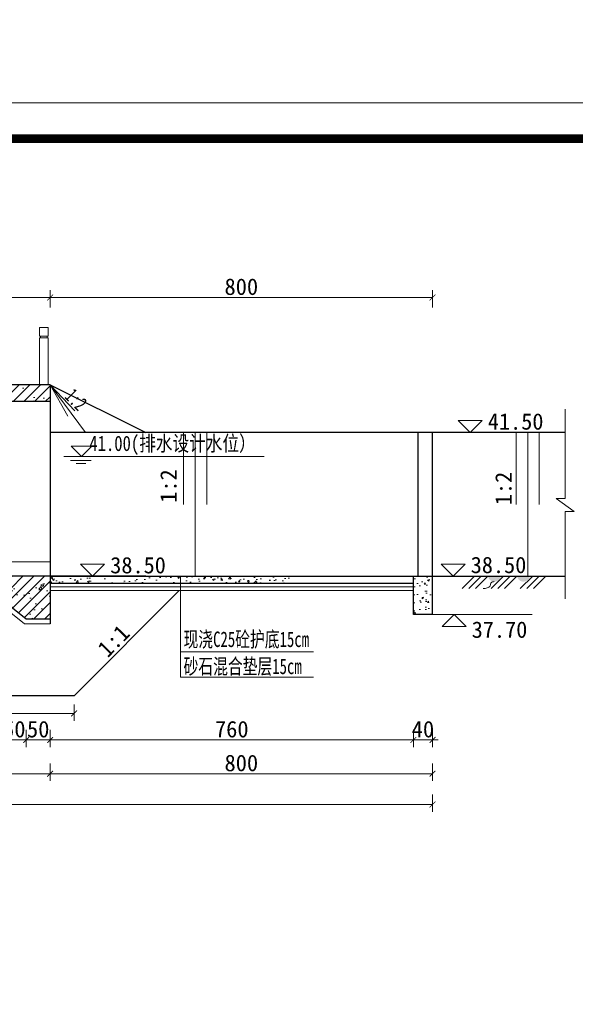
# Model space of a CAD drawing. Extents: x -13074 to 1448651, y 3648755 to 8081248.
# Tile 50 of 173: x 558513 to 558629, y 3858594 to 3858800. Entities that reach past the tile are written whole.
import ezdxf

# ---------------------------------------------------------------- set-up
doc = ezdxf.new("R2010")
doc.units = 0
doc.header["$PDMODE"] = 32
doc.header["$PDSIZE"] = 0.2
doc.layers.get('0').update_dxf_attribs({"linetype": 'CONTINUOUS'})
doc.layers.get('Defpoints').update_dxf_attribs({"linetype": 'CONTINUOUS'})
for name, color, linetype, lineweight in [('0.09折线', 6, 'CONTINUOUS', 9), ('0.09标注线', 3, 'CONTINUOUS', 9), ('0.13填充', 8, 'CONTINUOUS', 9), ('0.30粗线', 7, 'CONTINUOUS', 30), ('SHEET', 1, 'CONTINUOUS', 15), ('新建路', 7, 'CONTINUOUS', 40), ('细实线', 3, 'CONTINUOUS', 20)]:
    doc.layers.add(name, color=color, linetype=linetype, lineweight=lineweight)
doc.layers.add('PUB_DIM', color=3, linetype='CONTINUOUS')
doc.styles.add('-仿宋_GB2312', font='FangSong_GB2312.ttf')
doc.styles.add('TSSD_Dimension', font='tssdeng.shx', dxfattribs={"width": 0.7, "bigfont": '1hztxt.shx'})
doc.dimstyles.new('TSSD_100_100', dxfattribs={"dimtxt": 300, "dimasz": 100, "dimexe": 100, "dimexo": 250, "dimgap": 100, "dimtad": 1, "dimdec": 0, "dimzin": 0, "dimdsep": 46, "dimtxsty": 'TSSD_Dimension', "dimblk": 'ARCHTICK', "dimcen": 0, "dimdle": 100, "dimclrt": 7, "dimadec": 0, "dimazin": 0, "dimtfac": 1, "dimtdec": 0, "dimtix": 1, "dimtmove": 2, "dimatfit": 3, "dimfxl": 1, "dimtolj": 1, "dimtzin": 0, "dimarcsym": 0})
doc.dimstyles.new('副本 (5) (2) STANDARD', dxfattribs={"dimtxt": 2.3, "dimasz": 1, "dimexe": 1.25, "dimexo": 1.5, "dimgap": 0.2, "dimtad": 1, "dimdec": 1, "dimzin": 0, "dimdsep": 46, "dimtxsty": '-仿宋_GB2312', "dimblk": 'ARCHTICK', "dimcen": 0.09, "dimadec": 0, "dimazin": 0, "dimtfac": 1, "dimtdec": 1, "dimtix": 1, "dimtmove": 2, "dimatfit": 3, "dimfxl": 1.7, "dimfxlon": 1, "dimtolj": 1, "dimtzin": 0, "dimlwd": 9, "dimlwe": 9, "dimarcsym": 0})

# ---------------------------------------------------------------- blocks, each defined once
blk = doc.blocks.new('_ARCHTICK')
at = {"color": 0, "linetype": 'ByBlock', "const_width": 0.15}
blk.add_lwpolyline([(-0.5, -0.5), (0.5, 0.5)], dxfattribs=at)
blk = doc.blocks.new('*D1809')
at = {"layer": '0.09标注线', "color": 0, "linetype": 'Continuous', "lineweight": 9}
for p, q in [((558519.16, 3858739.67), (558519.16, 3858743.29)), ((558599.16, 3858739.67), (558599.16, 3858743.29)), ((558519.16, 3858741.77), (558599.16, 3858741.77))]:
    blk.add_line(p, q, dxfattribs=at)
at = {"layer": 'Defpoints', "color": 0, "linetype": 'Continuous', "lineweight": 13}
for p in [(558599.16, 3858741.77), (558519.16, 3858713.5), (558599.16, 3858713.5)]:
    blk.add_point(p, dxfattribs=at)
at = {"layer": '0.09标注线', "color": 0, "linetype": 'Continuous', "lineweight": 9, "xscale": 1.21, "yscale": 1.21, "zscale": 1.21, "rotation": 180}
blk.add_blockref('_ARCHTICK', (558519.16, 3858741.77), dxfattribs=at)
at = {"layer": '0.09标注线', "color": 0, "linetype": 'Continuous', "lineweight": 9, "xscale": 1.21, "yscale": 1.21, "zscale": 1.21}
blk.add_blockref('_ARCHTICK', (558599.16, 3858741.77), dxfattribs=at)
at = {"layer": '0.09标注线', "color": 0, "linetype": 'Continuous', "lineweight": 13, "insert": (558559.16, 3858744), "char_height": 3.45, "attachment_point": 5, "style": '-仿宋_GB2312'}
blk.add_mtext('\\A1;800', dxfattribs=at)
blk = doc.blocks.new('*D1811')
at = {"layer": '0.09标注线', "color": 0, "linetype": 'Continuous', "lineweight": 9}
for p, q in [((558514.16, 3858651.35), (558514.16, 3858647.73)), ((558519.16, 3858651.35), (558519.16, 3858647.73)), ((558514.16, 3858649.25), (558512.95, 3858649.25)), ((558519.16, 3858649.25), (558514.16, 3858649.25)), ((558519.16, 3858649.25), (558520.37, 3858649.25))]:
    blk.add_line(p, q, dxfattribs=at)
at = {"layer": 'Defpoints', "color": 0, "linetype": 'Continuous', "lineweight": 13}
for p in [(558514.16, 3858674.5), (558519.16, 3858674.5), (558514.16, 3858649.25)]:
    blk.add_point(p, dxfattribs=at)
at = {"layer": '0.09标注线', "color": 0, "linetype": 'Continuous', "lineweight": 9, "xscale": 1.21, "yscale": 1.21, "zscale": 1.21}
blk.add_blockref('_ARCHTICK', (558514.16, 3858649.25), dxfattribs=at)
at = {"layer": '0.09标注线', "color": 0, "linetype": 'Continuous', "lineweight": 9, "xscale": 1.21, "yscale": 1.21, "zscale": 1.21, "rotation": 180}
blk.add_blockref('_ARCHTICK', (558519.16, 3858649.25), dxfattribs=at)
at = {"layer": '0.09标注线', "color": 0, "linetype": 'Continuous', "lineweight": 13, "insert": (558516.66, 3858651.48), "char_height": 3.45, "attachment_point": 5, "style": '-仿宋_GB2312'}
blk.add_mtext('\\A1;50', dxfattribs=at)
blk = doc.blocks.new('*D1812')
at = {"layer": '0.09标注线', "color": 0, "linetype": 'Continuous', "lineweight": 9}
for p, q in [((558509.16, 3858651.35), (558509.16, 3858647.73)), ((558514.16, 3858651.35), (558514.16, 3858647.73)), ((558509.16, 3858649.25), (558507.95, 3858649.25)), ((558514.16, 3858649.25), (558509.16, 3858649.25)), ((558514.16, 3858649.25), (558515.37, 3858649.25))]:
    blk.add_line(p, q, dxfattribs=at)
at = {"layer": 'Defpoints', "color": 0, "linetype": 'Continuous', "lineweight": 13}
for p in [(558509.16, 3858678.5), (558514.16, 3858674.5), (558509.16, 3858649.25)]:
    blk.add_point(p, dxfattribs=at)
at = {"layer": '0.09标注线', "color": 0, "linetype": 'Continuous', "lineweight": 9, "xscale": 1.21, "yscale": 1.21, "zscale": 1.21}
blk.add_blockref('_ARCHTICK', (558509.16, 3858649.25), dxfattribs=at)
at = {"layer": '0.09标注线', "color": 0, "linetype": 'Continuous', "lineweight": 9, "xscale": 1.21, "yscale": 1.21, "zscale": 1.21, "rotation": 180}
blk.add_blockref('_ARCHTICK', (558514.16, 3858649.25), dxfattribs=at)
at = {"layer": '0.09标注线', "color": 0, "linetype": 'Continuous', "lineweight": 13, "insert": (558511.66, 3858651.48), "char_height": 3.45, "attachment_point": 5, "style": '-仿宋_GB2312'}
blk.add_mtext('\\A1;50', dxfattribs=at)
blk = doc.blocks.new('*D1821')
at = {"layer": '0.09标注线', "color": 0, "linetype": 'Continuous', "lineweight": 9}
for p, q in [((558419.16, 3858644.29), (558419.16, 3858640.67)), ((558519.16, 3858644.29), (558519.16, 3858640.67)), ((558419.16, 3858642.19), (558519.16, 3858642.19))]:
    blk.add_line(p, q, dxfattribs=at)
at = {"layer": 'Defpoints', "color": 0, "linetype": 'Continuous', "lineweight": 13}
for p in [(558419.16, 3858676.5), (558519.16, 3858674.5), (558519.16, 3858642.19)]:
    blk.add_point(p, dxfattribs=at)
at = {"layer": '0.09标注线', "color": 0, "linetype": 'Continuous', "lineweight": 9, "xscale": 1.21, "yscale": 1.21, "zscale": 1.21, "rotation": 180}
blk.add_blockref('_ARCHTICK', (558419.16, 3858642.19), dxfattribs=at)
at = {"layer": '0.09标注线', "color": 0, "linetype": 'Continuous', "lineweight": 9, "xscale": 1.21, "yscale": 1.21, "zscale": 1.21}
blk.add_blockref('_ARCHTICK', (558519.16, 3858642.19), dxfattribs=at)
at = {"layer": '0.09标注线', "color": 0, "linetype": 'Continuous', "lineweight": 13, "insert": (558469.16, 3858644.41), "char_height": 3.45, "attachment_point": 5, "style": '-仿宋_GB2312'}
blk.add_mtext('\\A1;1000', dxfattribs=at)
blk = doc.blocks.new('*D1822')
at = {"layer": '0.09标注线', "color": 0, "linetype": 'Continuous', "lineweight": 9}
for p, q in [((558239.16, 3858637.86), (558239.16, 3858634.24)), ((558599.16, 3858637.86), (558599.16, 3858634.24)), ((558599.16, 3858635.76), (558239.16, 3858635.76))]:
    blk.add_line(p, q, dxfattribs=at)
at = {"layer": 'Defpoints', "color": 0, "linetype": 'Continuous', "lineweight": 13}
for p in [(558599.16, 3858675.5), (558239.16, 3858664.5), (558239.16, 3858635.76)]:
    blk.add_point(p, dxfattribs=at)
at = {"layer": '0.09标注线', "color": 0, "linetype": 'Continuous', "lineweight": 9, "xscale": 1.21, "yscale": 1.21, "zscale": 1.21, "rotation": 180}
blk.add_blockref('_ARCHTICK', (558239.16, 3858635.76), dxfattribs=at)
at = {"layer": '0.09标注线', "color": 0, "linetype": 'Continuous', "lineweight": 9, "xscale": 1.21, "yscale": 1.21, "zscale": 1.21}
blk.add_blockref('_ARCHTICK', (558599.16, 3858635.76), dxfattribs=at)
at = {"layer": '0.09标注线', "color": 0, "linetype": 'Continuous', "lineweight": 13, "insert": (558419.16, 3858637.99), "char_height": 3.45, "attachment_point": 5, "style": '-仿宋_GB2312'}
blk.add_mtext('\\A1;3600', dxfattribs=at)
blk = doc.blocks.new('*D1826')
at = {"layer": '0.09标注线', "color": 0, "linetype": 'Continuous', "lineweight": 9}
for p, q in [((558487.17, 3858739.68), (558487.17, 3858743.29)), ((558519.16, 3858739.67), (558519.16, 3858743.29)), ((558519.16, 3858741.77), (558487.17, 3858741.77))]:
    blk.add_line(p, q, dxfattribs=at)
at = {"layer": 'Defpoints', "color": 0, "linetype": 'Continuous', "lineweight": 13}
for p in [(558487.17, 3858741.77), (558487.17, 3858723.5, 0.71), (558519.16, 3858719.5)]:
    blk.add_point(p, dxfattribs=at)
at = {"layer": '0.09标注线', "color": 0, "linetype": 'Continuous', "lineweight": 9, "xscale": 1.21, "yscale": 1.21, "zscale": 1.21, "rotation": 180}
blk.add_blockref('_ARCHTICK', (558487.17, 3858741.77), dxfattribs=at)
at = {"layer": '0.09标注线', "color": 0, "linetype": 'Continuous', "lineweight": 9, "xscale": 1.21, "yscale": 1.21, "zscale": 1.21}
blk.add_blockref('_ARCHTICK', (558519.16, 3858741.77), dxfattribs=at)
at = {"layer": '0.09标注线', "color": 0, "linetype": 'Continuous', "lineweight": 13, "insert": (558503.17, 3858744), "char_height": 3.45, "attachment_point": 5, "style": '-仿宋_GB2312'}
blk.add_mtext('\\A1;320', dxfattribs=at)
blk = doc.blocks.new('*D1829')
at = {"layer": '0.09标注线', "color": 0, "linetype": 'Continuous', "lineweight": 9}
for p, q in [((558519.16, 3858651.35), (558519.16, 3858647.73)), ((558595.16, 3858651.35), (558595.16, 3858647.73)), ((558519.16, 3858649.25), (558595.16, 3858649.25))]:
    blk.add_line(p, q, dxfattribs=at)
at = {"layer": 'Defpoints', "color": 0, "linetype": 'Continuous', "lineweight": 13}
for p in [(558519.16, 3858674.5), (558595.16, 3858675.5), (558595.16, 3858649.25)]:
    blk.add_point(p, dxfattribs=at)
at = {"layer": '0.09标注线', "color": 0, "linetype": 'Continuous', "lineweight": 9, "xscale": 1.21, "yscale": 1.21, "zscale": 1.21, "rotation": 180}
blk.add_blockref('_ARCHTICK', (558519.16, 3858649.25), dxfattribs=at)
at = {"layer": '0.09标注线', "color": 0, "linetype": 'Continuous', "lineweight": 9, "xscale": 1.21, "yscale": 1.21, "zscale": 1.21}
blk.add_blockref('_ARCHTICK', (558595.16, 3858649.25), dxfattribs=at)
at = {"layer": '0.09标注线', "color": 0, "linetype": 'Continuous', "lineweight": 13, "insert": (558557.16, 3858651.48), "char_height": 3.45, "attachment_point": 5, "style": '-仿宋_GB2312'}
blk.add_mtext('\\A1;760', dxfattribs=at)
blk = doc.blocks.new('*D1830')
at = {"layer": '0.09标注线', "color": 0, "linetype": 'Continuous', "lineweight": 9}
for p, q in [((558519.16, 3858644.29), (558519.16, 3858640.67)), ((558599.16, 3858644.29), (558599.16, 3858640.67)), ((558519.16, 3858642.19), (558599.16, 3858642.19))]:
    blk.add_line(p, q, dxfattribs=at)
at = {"layer": 'Defpoints', "color": 0, "linetype": 'Continuous', "lineweight": 13}
for p in [(558519.16, 3858674.5), (558599.16, 3858675.5), (558599.16, 3858642.19)]:
    blk.add_point(p, dxfattribs=at)
at = {"layer": '0.09标注线', "color": 0, "linetype": 'Continuous', "lineweight": 9, "xscale": 1.21, "yscale": 1.21, "zscale": 1.21, "rotation": 180}
blk.add_blockref('_ARCHTICK', (558519.16, 3858642.19), dxfattribs=at)
at = {"layer": '0.09标注线', "color": 0, "linetype": 'Continuous', "lineweight": 9, "xscale": 1.21, "yscale": 1.21, "zscale": 1.21}
blk.add_blockref('_ARCHTICK', (558599.16, 3858642.19), dxfattribs=at)
at = {"layer": '0.09标注线', "color": 0, "linetype": 'Continuous', "lineweight": 13, "insert": (558559.16, 3858644.41), "char_height": 3.45, "attachment_point": 5, "style": '-仿宋_GB2312'}
blk.add_mtext('\\A1;800', dxfattribs=at)
blk = doc.blocks.new('*D2502')
at = {"layer": '0.09标注线', "color": 0, "linetype": 'Continuous', "lineweight": 9}
for p, q in [((558595.16, 3858651.35), (558595.16, 3858647.73)), ((558599.16, 3858651.35), (558599.16, 3858647.73)), ((558595.16, 3858649.25), (558593.95, 3858649.25)), ((558595.16, 3858649.25), (558599.16, 3858649.25)), ((558599.16, 3858649.25), (558600.37, 3858649.25))]:
    blk.add_line(p, q, dxfattribs=at)
at = {"layer": 'Defpoints', "color": 0, "linetype": 'Continuous', "lineweight": 13}
for p in [(558595.16, 3858675.5), (558599.16, 3858675.5), (558599.16, 3858649.25)]:
    blk.add_point(p, dxfattribs=at)
at = {"layer": '0.09标注线', "color": 0, "linetype": 'Continuous', "lineweight": 9, "xscale": 1.21, "yscale": 1.21, "zscale": 1.21}
blk.add_blockref('_ARCHTICK', (558595.16, 3858649.25), dxfattribs=at)
at = {"layer": '0.09标注线', "color": 0, "linetype": 'Continuous', "lineweight": 9, "xscale": 1.21, "yscale": 1.21, "zscale": 1.21, "rotation": 180}
blk.add_blockref('_ARCHTICK', (558599.16, 3858649.25), dxfattribs=at)
at = {"layer": '0.09标注线', "color": 0, "linetype": 'Continuous', "lineweight": 13, "insert": (558597.16, 3858651.48), "char_height": 3.45, "attachment_point": 5, "style": '-仿宋_GB2312'}
blk.add_mtext('\\A1;40', dxfattribs=at)
blk = doc.blocks.new('*D1656')
at = {"layer": 'Defpoints', "color": 0, "lineweight": 13}
for p in [(795706, 267581), (795535, 266220), (795733, 266164), (795134, 265865), (795134, 265865)]:
    blk.add_point(p, dxfattribs=at)
at = {"layer": 'PUB_DIM', "color": 0, "lineweight": -2}
blk.add_arc((795134, 265865), 536, 26.5651, 71.5651, dxfattribs=at)
at = {"layer": 'PUB_DIM', "color": 0, "lineweight": -2, "xscale": 100, "yscale": 100, "zscale": 100}
for p, rotation in [((795303, 266373), 161.5650511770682), ((795614, 266104), 296.5650511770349)]:
    blk.add_blockref('_ARCHTICK', p, dxfattribs=dict(at, rotation=rotation))
blk = doc.blocks.new('*D3522')
at = {"layer": '0.09标注线', "color": 0, "linetype": 'Continuous', "lineweight": 9}
for p, q in [((558314.16, 3858656.67), (558314.16, 3858653.26)), ((558524.16, 3858656.67), (558524.16, 3858653.26)), ((558314.16, 3858654.78), (558524.16, 3858654.78))]:
    blk.add_line(p, q, dxfattribs=at)
at = {"layer": 'Defpoints', "color": 0, "linetype": 'Continuous', "lineweight": 13}
for p in [(558314.16, 3858658.5), (558524.16, 3858658.5), (558524.16, 3858654.78)]:
    blk.add_point(p, dxfattribs=at)
at = {"layer": '0.09标注线', "color": 0, "linetype": 'Continuous', "lineweight": 9, "xscale": 1.21, "yscale": 1.21, "zscale": 1.21, "rotation": 180}
blk.add_blockref('_ARCHTICK', (558314.16, 3858654.78), dxfattribs=at)
at = {"layer": '0.09标注线', "color": 0, "linetype": 'Continuous', "lineweight": 9, "xscale": 1.21, "yscale": 1.21, "zscale": 1.21}
blk.add_blockref('_ARCHTICK', (558524.16, 3858654.78), dxfattribs=at)
at = {"layer": '0.09标注线', "color": 0, "linetype": 'Continuous', "lineweight": 13, "insert": (558419.16, 3858657.01), "char_height": 3.45, "attachment_point": 5, "style": '-仿宋_GB2312'}
blk.add_mtext('\\A1;2100', dxfattribs=at)
blk = doc.blocks.new('123')
at = {"layer": 'PUB_DIM', "color": 7}
dim = blk.add_angular_dim_2l(base=(795535.2, 266220.4), line1=((795732.5, 266163.8), (795133.8, 265864.5)), line2=((795133.8, 265864.5), (795706, 267580.9)), text=' ', dimstyle='TSSD_100_100', dxfattribs=at)
dim.commit()
dim.dimension.update_dxf_attribs({"geometry": '*D1656', "text_midpoint": (426562.1, 722353.3)})

msp = doc.modelspace()

# ---------------------------------------------------------------- hatches: boundary and pattern name
at = {"layer": '0.09标注线', "linetype": 'Continuous', "lineweight": 13}
h = msp.add_hatch(dxfattribs=at)
h.set_pattern_fill('混凝土2', color=256, style=0)
h.set_pattern_definition([(50, (558485.167, 3858720.0044), (7.1726, -0.6275), [0.75, -8.25]), (355, (558485.167, 3858720.0044), (-1.3875, 7.522), [0.6, -6.6]), (100.451, (558485.765, 3858719.952), (5.7851, 6.8944), [0.6374, -7.0114]), (46.184, (558485.167, 3858722.0044), (10.6724, -1.6552), [1.125, -12.375]), (96.636, (558486.056, 3858721.867), (9.3466, 9.7412), [0.956, -10.517]), (351.184, (558485.167, 3858722.004), (9.3466, 9.7412), [0.9, -9.9]), (21, (558486.167, 3858721.5044), (5.9691, -4.0262), [0.75, -8.25]), (326, (558486.167, 3858721.5044), (2.4332, 7.2515), [0.6, -6.6]), (71.451, (558486.6645, 3858721.169), (8.4022, 3.2253), [0.6374, -7.0114]), (37.5, (558485.167, 3858720.0044), (0.1216, 3.32894), [0, -6.52, 0, -6.7, 0, -6.625]), (7.5, (558485.167, 3858720.0044), (2.6307, 3.9441), [0, -3.82, 0, -6.37, 0, -2.525]), (327.5, (558482.937, 3858720.0044), (5.33822, -0.22555), [0, -2.5, 0, -7.8, 0, -10.35]), (317.5, (558481.937, 3858720.0044), (5.83186, 1.00105), [0, -3.25, 0, -5.18, 0, -7.35])])
h.paths.add_polyline_path([(558510.164, 3858723.504), (558510.164, 3858722.504), (558509.164, 3858722.504), (558509.164, 3858720.004), (558519.164, 3858720.004), (558519.164, 3858723.504)])
h.paths.add_polyline_path([(558485.167, 3858723.504), (558485.167, 3858720.004), (558504.664, 3858720.004), (558504.664, 3858722.504), (558503.664, 3858722.504), (558503.664, 3858723.504)])
h = msp.add_hatch(dxfattribs=at)
h.set_pattern_fill('ANSI31', color=256, scale=0.5, style=0)
h.set_pattern_definition([(45, (558509.1643, 3858720.0044), (-1.12253, 1.12253), [])])
h.paths.add_polyline_path([(558510.164, 3858723.504), (558510.164, 3858722.504), (558509.164, 3858722.504), (558509.164, 3858720.004), (558519.164, 3858720.004), (558519.164, 3858723.504)])
h = msp.add_hatch(dxfattribs=at)
h.set_pattern_fill('混凝土2', color=256, style=0)
h.set_pattern_definition([(50, (558419.1643, 3858674.5045), (7.1726, -0.62752), [0.75, -8.25]), (355, (558419.164, 3858674.5045), (-1.3875, 7.5219), [0.6, -6.6]), (100.4514, (558419.762, 3858674.452), (5.7851, 6.8944), [0.6374, -7.0114]), (46.184, (558419.164, 3858676.5045), (10.6724, -1.6552), [1.125, -12.375]), (96.636, (558420.054, 3858676.367), (9.3466, 9.7412), [0.9561, -10.5171]), (351.184, (558419.164, 3858676.505), (9.3466, 9.7412), [0.9, -9.9]), (21, (558420.1643, 3858676.0045), (5.96907, -4.0262), [0.75, -8.25]), (326, (558420.164, 3858676.0045), (2.43315, 7.2515), [0.6, -6.6]), (71.451, (558420.662, 3858675.669), (8.40223, 3.2253), [0.6374, -7.0114]), (37.5, (558419.1643, 3858674.5045), (0.1216, 3.32894), [0, -6.52, 0, -6.7, 0, -6.625]), (7.5, (558419.1643, 3858674.5045), (2.6307, 3.94412), [0, -3.82, 0, -6.37, 0, -2.525]), (327.5, (558416.9343, 3858674.5045), (5.338224, -0.22555), [0, -2.5, 0, -7.8, 0, -10.35]), (317.5, (558415.9343, 3858674.5045), (5.83186, 1.00105), [0, -3.25, 0, -5.18, 0, -7.35])])
h.paths.add_polyline_path([(558419.164, 3858683.505), (558419.164, 3858680.69), (558424.401, 3858674.694), (558429.164, 3858678.505), (558509.164, 3858678.505), (558514.164, 3858674.505), (558519.164, 3858674.505), (558519.164, 3858683.505), (558482.812, 3858683.506), (558482.812, 3858688.506), (558473.312, 3858688.506), (558468.311, 3858683.505)])
h = msp.add_hatch(dxfattribs=at)
h.set_pattern_fill('ANSI31', color=256, scale=0.5, style=0)
h.set_pattern_definition([(45, (558419.1643, 3858674.5045), (-1.122532, 1.122532), [])])
h.paths.add_polyline_path([(558509.164, 3858678.505), (558514.164, 3858674.505), (558519.164, 3858674.505), (558519.164, 3858683.505), (558482.812, 3858683.506), (558482.812, 3858688.506), (558473.312, 3858688.506), (558468.311, 3858683.505), (558419.164, 3858683.505), (558419.164, 3858680.69), (558424.401, 3858674.694), (558429.164, 3858678.505)])
h.paths.add_polyline_path([(558420.038, 3858679.69), (558419.164, 3858679.69), (558419.164, 3858674.505), (558424.164, 3858674.505), (558424.401, 3858674.694)])
h = msp.add_hatch(dxfattribs=at)
h.set_pattern_fill('AR-CONC', color=256, scale=0.02, style=0)
h.set_pattern_definition([(50, (558519.1643, 3858682.0045), (3.6437, -0.31878), [0.381, -4.191]), (355, (558519.1643, 3858682.0045), (-0.70486, 3.82113), [0.3048, -3.3528]), (100.451, (558519.468, 3858681.978), (2.93885, 3.50233), [0.3238, -3.5618]), (46.184, (558519.1643, 3858683.0205), (5.4216, -0.84085), [0.5715, -6.2865]), (96.636, (558519.616, 3858682.9504), (4.7481, 4.9485), [0.4857, -5.3427]), (351.184, (558519.1643, 3858683.0205), (4.7481, 4.9485), [0.4572, -5.0292]), (21, (558519.6723, 3858682.7665), (3.0323, -2.04531), [0.381, -4.191]), (326, (558519.6723, 3858682.7665), (1.23604, 3.68376), [0.3048, -3.3528]), (71.451, (558519.925, 3858682.596), (4.26833, 1.63846), [0.3238, -3.5618]), (37.5, (558519.1643, 3858682.0045), (0.061772, 1.6911), [0, -3.31216, 0, -3.4036, 0, -3.3655]), (7.5, (558519.1643, 3858682.0045), (1.33639, 2.00361), [0, -1.94056, 0, -3.23596, 0, -1.2827]), (327.5, (558518.0315, 3858682.0045), (2.711812, -0.114575), [0, -1.27, 0, -3.9624, 0, -5.2578]), (317.5, (558517.5235, 3858682.0045), (2.96258, 0.50853), [0, -1.651, 0, -2.63144, 0, -3.7338])])
h.paths.add_polyline_path([(558569.164, 3858682.005), (558569.164, 3858683.505), (558519.164, 3858683.505), (558519.164, 3858682.005)])
h = msp.add_hatch(dxfattribs=at)
h.set_pattern_fill('AR-CONC', color=256, scale=0.02, style=0)
h.set_pattern_definition([(50, (558595.1643, 3858674.5045), (3.6437, -0.3188), [0.381, -4.191]), (355, (558595.1643, 3858674.5045), (-0.7049, 3.8211), [0.3048, -3.3528]), (100.45, (558595.468, 3858674.478), (2.9389, 3.5023), [0.3238, -3.5618]), (46.184, (558595.1643, 3858675.5205), (5.4216, -0.8408), [0.5715, -6.2865]), (96.636, (558595.616, 3858675.4504), (4.748, 4.9485), [0.4857, -5.3427]), (351.184, (558595.1643, 3858675.5205), (4.748, 4.9485), [0.4572, -5.0292]), (21, (558595.6723, 3858675.2665), (3.0323, -2.0453), [0.381, -4.191]), (326, (558595.6723, 3858675.2665), (1.236, 3.6838), [0.3048, -3.3528]), (71.45, (558595.925, 3858675.096), (4.2683, 1.6385), [0.3238, -3.5618]), (37.5, (558595.1643, 3858674.5045), (0.06177, 1.6911), [0, -3.31216, 0, -3.4036, 0, -3.3655]), (7.5, (558595.1643, 3858674.5045), (1.3364, 2.0036), [0, -1.94056, 0, -3.23596, 0, -1.2827]), (327.5, (558594.0315, 3858674.5045), (2.71181, -0.11457), [0, -1.27, 0, -3.9624, 0, -5.2578]), (317.5, (558593.5235, 3858674.5045), (2.9626, 0.50853), [0, -1.651, 0, -2.63144, 0, -3.7338])])
h.paths.add_polyline_path([(558595.164, 3858675.505), (558599.164, 3858675.505), (558599.164, 3858683.505), (558595.164, 3858683.505)])
at = {"layer": '0.13填充'}
h = msp.add_hatch(color=256, dxfattribs=at)
edge = h.paths.add_edge_path()
edge.add_ellipse((558612.115, 3858683.775), major_axis=(0, -1.432), ratio=0.9642642, start_angle=280.8773, end_angle=439.1227)
edge.add_line((558613.471, 3858683.505), (558610.759, 3858683.505))
h = msp.add_hatch(color=256, dxfattribs=at)
edge = h.paths.add_edge_path()
edge.add_ellipse((558618.189, 3858683.775), major_axis=(0, -1.432), ratio=0.9642642, start_angle=280.8773, end_angle=439.1227)
edge.add_line((558619.545, 3858683.505), (558616.833, 3858683.505))

# ---------------------------------------------------------------- linework, layer by layer
at = {"layer": '0.09折线', "color": 7}
for p, q in [((558516.951, 3858733.704), (558516.951, 3858735.504)), ((558516.951, 3858735.504), (558518.751, 3858735.504)), ((558516.951, 3858733.704), (558516.951, 3858735.504)), ((558516.951, 3858735.504), (558518.751, 3858735.504)), ((558516.951, 3858733.704), (558516.951, 3858735.504)), ((558516.951, 3858735.504), (558518.751, 3858735.504)), ((558518.751, 3858733.704), (558518.751, 3858735.504)), ((558518.751, 3858733.704), (558518.751, 3858735.504)), ((558518.751, 3858733.704), (558518.751, 3858735.504)), ((558516.951, 3858733.704), (558518.751, 3858733.704)), ((558516.951, 3858733.704), (558518.751, 3858733.704)), ((558516.951, 3858733.704), (558518.751, 3858733.704)), ((558516.951, 3858733.304), (558518.751, 3858733.304)), ((558516.951, 3858733.304), (558516.951, 3858723.504)), ((558516.951, 3858733.304), (558518.751, 3858733.304)), ((558516.951, 3858733.304), (558516.951, 3858723.504)), ((558516.951, 3858733.304), (558518.751, 3858733.304)), ((558516.951, 3858733.304), (558516.951, 3858723.504)), ((558517.151, 3858733.304), (558517.151, 3858733.704)), ((558517.151, 3858733.304), (558517.151, 3858733.704)), ((558517.151, 3858733.304), (558517.151, 3858733.704)), ((558518.551, 3858733.304), (558518.551, 3858733.704)), ((558518.551, 3858733.304), (558518.551, 3858733.704)), ((558518.551, 3858733.304), (558518.551, 3858733.704)), ((558518.751, 3858723.504), (558518.751, 3858733.304)), ((558518.751, 3858723.504), (558518.751, 3858733.304)), ((558518.751, 3858723.504), (558518.751, 3858733.304))]:
    msp.add_line(p, q, dxfattribs=at)
at = {"layer": '0.09标注线', "linetype": 'Continuous', "lineweight": 13}
for p, q in [((558519.164, 3858723.504), (558526.554, 3858713.505)), ((558519.164, 3858723.504), (558522.838, 3858716.945)), ((558519.164, 3858723.504), (558524.356, 3858718.067)), ((558626.917, 3858699.743), (558626.917, 3858718.391)), ((558626.917, 3858678.78), (558626.917, 3858697.012)), ((558519.164, 3858686.505), (558509.664, 3858686.505)), ((558515.664, 3858686.513, -0.601), (558519.164, 3858686.513)), ((558513.814, 3858673.505), (558508.814, 3858677.505)), ((558519.164, 3858673.505), (558513.814, 3858673.505))]:
    msp.add_line(p, q, dxfattribs=at)
at = {"layer": '0.09标注线'}
for p, q in [((558604.527, 3858716.017), (558607.04, 3858713.505)), ((558604.527, 3858716.017), (558609.553, 3858716.017)), ((558607.04, 3858713.505), (558609.553, 3858716.017)), ((558525.518, 3858686.017), (558528.031, 3858683.505)), ((558525.518, 3858686.017), (558530.543, 3858686.017)), ((558528.031, 3858683.505), (558530.543, 3858686.017)), ((558600.942, 3858686.017), (558603.454, 3858683.505)), ((558600.942, 3858686.017), (558605.967, 3858686.017)), ((558603.454, 3858683.505), (558605.967, 3858686.017)), ((558601.151, 3858672.992), (558603.664, 3858675.505)), ((558603.664, 3858675.505), (558606.176, 3858672.992)), ((558601.151, 3858672.992), (558606.176, 3858672.992))]:
    msp.add_line(p, q, dxfattribs=at)
at = {"layer": '0.09标注线', "color": 7}
for p, q in [((558522.029, 3858708.505), (558563.942, 3858708.505)), ((558523.445, 3858707.687), (558527.755, 3858707.687)), ((558524.572, 3858707.028), (558525.6, 3858707.028)), ((558526.628, 3858707.028), (558525.6, 3858707.028))]:
    msp.add_line(p, q, dxfattribs=at)
at = {"layer": '0.09标注线', "ltscale": 0.005}
for p, q in [((558625.052, 3858699.743), (558628.781, 3858697.012)), ((558626.917, 3858699.743), (558625.052, 3858699.743)), ((558628.781, 3858697.012), (558626.917, 3858697.012))]:
    msp.add_line(p, q, dxfattribs=at)
at = {"layer": '0.09标注线', "color": 3, "lineweight": 9}
for p, q in [((558546.415, 3858683.505), (558546.415, 3858662.392)), ((558519.164, 3858681.255), (558595.164, 3858681.255)), ((558519.164, 3858680.505), (558595.164, 3858680.505)), ((558546.415, 3858667.683), (558574.284, 3858667.683)), ((558546.415, 3858662.392), (558574.284, 3858662.392))]:
    msp.add_line(p, q, dxfattribs=at)
at = {"layer": '0.09标注线', "color": 7}
msp.add_lwpolyline([(558525.74, 3858708.505), (558525.74, 3858708.505), (558523.585, 3858710.659), (558527.894, 3858710.659)], close=True, dxfattribs=at)
at = {"layer": '0.30粗线'}
for p, q in [((558519.164, 3858723.504), (558476.312, 3858723.505)), ((558519.164, 3858723.504), (558519.164, 3858674.505)), ((558519.164, 3858723.504), (558519.164, 3858673.505)), ((558519.164, 3858723.504), (558539.164, 3858713.505)), ((558519.164, 3858720.004), (558509.164, 3858720.004)), ((558626.917, 3858713.505), (558519.164, 3858713.505)), ((558596.164, 3858705.505), (558596.164, 3858713.505)), ((558599.164, 3858677.505), (558599.164, 3858713.505)), ((558596.164, 3858683.505), (558596.164, 3858705.505)), ((558539.164, 3858683.504), (558482.812, 3858683.506)), ((558519.164, 3858683.505), (558626.917, 3858683.505)), ((558595.164, 3858675.505), (558595.164, 3858683.505)), ((558599.164, 3858675.505), (558599.164, 3858683.505)), ((558519.164, 3858682.005), (558595.164, 3858682.005)), ((558514.164, 3858674.505), (558509.164, 3858678.505)), ((558519.164, 3858674.505), (558514.164, 3858674.505)), ((558599.164, 3858675.505), (558595.164, 3858675.505))]:
    msp.add_line(p, q, dxfattribs=at)
at = {"layer": '0.30粗线', "lineweight": 30}
for p, q in [((558546.164, 3858680.505), (558524.164, 3858658.505)), ((558524.164, 3858658.505), (558314.164, 3858658.505))]:
    msp.add_line(p, q, dxfattribs=at)
at = {"layer": 'SHEET', "color": 7}
msp.add_lwpolyline([(558655.436, 3858336.989), (558025.437, 3858336.989), (558025.437, 3858782.489), (558655.436, 3858782.489)], close=True, dxfattribs=at)
at = {"layer": 'SHEET', "color": 7, "const_width": 1.8}
msp.add_lwpolyline([(558062.937, 3858774.989), (558647.936, 3858774.989), (558647.936, 3858344.489), (558062.937, 3858344.489)], close=True, dxfattribs=at)
at = {"layer": '新建路', "color": 3, "linetype": 'Continuous', "lineweight": 13}
msp.add_line((558620.035, 3858675.505), (558599.164, 3858675.505), dxfattribs=at)
at = {"layer": '细实线', "color": 3, "lineweight": 15}
for p, q in [((558547.065, 3858713.505), (558547.065, 3858698.505)), ((558549.492, 3858713.505), (558549.492, 3858683.505)), ((558551.918, 3858713.505), (558551.918, 3858698.505)), ((558616.651, 3858713.505), (558616.651, 3858698.505)), ((558619.078, 3858713.505), (558619.078, 3858683.505)), ((558621.505, 3858713.505), (558621.505, 3858698.505))]:
    msp.add_line(p, q, dxfattribs=at)
at = {"layer": '细实线', "ltscale": 5}
for p, q in [((558607.975, 3858683.505), (558605.356, 3858680.885)), ((558609.361, 3858683.505), (558606.742, 3858680.885)), ((558610.747, 3858683.505), (558608.127, 3858680.885)), ((558614.049, 3858683.505), (558611.43, 3858680.885)), ((558615.435, 3858683.505), (558612.816, 3858680.885)), ((558616.821, 3858683.505), (558614.202, 3858680.885)), ((558620.123, 3858683.505), (558617.504, 3858680.885)), ((558621.509, 3858683.505), (558618.89, 3858680.885)), ((558622.895, 3858683.505), (558620.276, 3858680.885))]:
    msp.add_line(p, q, dxfattribs=at)
at = {"layer": '细实线', "lineweight": 20, "ltscale": 5, "start_tangent": (-0.9990643, 0.0432506), "end_tangent": (-0.9995058, -0.0314361)}
msp.add_spline([(558612.055, 3858682.349), (558611.467, 3858682.123), (558611.316, 3858681.871), (558611.241, 3858681.532), (558610.981, 3858681.218), (558610.592, 3858681.021), (558609.77, 3858680.885)], degree=3, dxfattribs=at)

# ---------------------------------------------------------------- block references
at = {"linetype": 'Continuous', "lineweight": 13, "xscale": 0.01000000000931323, "yscale": 0.009999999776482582, "zscale": 0.01}
msp.add_blockref('123', (552983.124, 3855442.078), dxfattribs=at)

# ---------------------------------------------------------------- texts
at = {"layer": '0.09标注线', "color": 3, "lineweight": 9, "style": '-仿宋_GB2312', "width": 0.7}
for s, p in [('现浇C25砼护底15cm', (558547.066, 3858668.683)), ('砂石混合垫层15cm', (558547.066, 3858663.024))]:
    msp.add_text(s, height=3.24, dxfattribs=at).set_placement(p)
at = {"layer": '0.09标注线', "width": 3.42, "attachment_point": 1, "style": '-仿宋_GB2312'}
for s, insert, char_height, rotation in [('{\\W0.7;1:2}', (558524.157, 3858723.004), 3, 314.67367), ('1:2', (558542.196, 3858698.85), 3.42, 90), ('1:2', (558612.288, 3858698.341), 3.42, 90), ('1:1', (558528.752, 3858668.693), 3.42, 45.48115)]:
    msp.add_mtext(s, dxfattribs=dict(at, insert=insert, char_height=char_height, rotation=rotation))
at = {"layer": '0.09标注线', "char_height": 3.42, "width": 3.42, "attachment_point": 1, "style": '-仿宋_GB2312'}
for s, insert in [('41.50', (558610.744, 3858717.552)), ('38.50', (558531.734, 3858687.503)), ('38.50', (558607.158, 3858687.552)), ('37.70', (558607.367, 3858674.025))]:
    msp.add_mtext(s, dxfattribs=dict(at, insert=insert))
at = {"layer": '0.09标注线', "color": 7, "insert": (558562.169, 3858712.863), "char_height": 3.192, "width": 50.10054, "attachment_point": 3, "style": '-仿宋_GB2312'}
msp.add_mtext('{\\W0.8;41.00(排水设计水位）}', dxfattribs=at)

# ---------------------------------------------------------------- dimensions: what is measured, and where the dimension line sits
at = {"layer": '0.09标注线', "linetype": 'Continuous', "lineweight": 13}
for base, p1, p2, picture, middle in [((558487.167, 3858741.773), (558519.164, 3858719.504), (558487.167, 3858723.504, 0.713), '*D1826', (558503.166, 3858743.998)), ((558599.164, 3858741.773), (558519.164, 3858713.505), (558599.164, 3858713.505), '*D1809', (558559.164, 3858743.998)), ((558519.164, 3858642.185), (558419.164, 3858676.505), (558519.164, 3858674.505), '*D1821', (558469.164, 3858644.41)), ((558509.164, 3858649.251), (558514.164, 3858674.505), (558509.164, 3858678.505), '*D1812', (558511.664, 3858651.476)), ((558239.164, 3858635.762), (558599.164, 3858675.505), (558239.164, 3858664.505), '*D1822', (558419.164, 3858637.987)), ((558514.164, 3858649.251), (558519.164, 3858674.505), (558514.164, 3858674.505), '*D1811', (558516.664, 3858651.476)), ((558595.164, 3858649.251), (558519.164, 3858674.505), (558595.164, 3858675.505), '*D1829', (558557.164, 3858651.476)), ((558599.164, 3858642.185), (558519.164, 3858674.505), (558599.164, 3858675.505), '*D1830', (558559.164, 3858644.41)), ((558599.164, 3858649.251), (558595.164, 3858675.505), (558599.164, 3858675.505), '*D2502', (558597.164, 3858651.476)), ((558524.164, 3858654.78), (558314.164, 3858658.505), (558524.164, 3858658.505), '*D3522', (558419.164, 3858657.005))]:
    dim = msp.add_linear_dim(base=base, p1=p1, p2=p2, dimstyle='副本 (5) (2) STANDARD', override={"dimtxt": 3.45, "dimasz": 1.21, "dimexe": 1.52, "dimexo": 1.83, "dimgap": 0.5, "dimdec": 0, "dimlfac": 10, "dimfxl": 2.1}, dxfattribs=at)
    dim.commit()
    dim.dimension.update_dxf_attribs({"geometry": picture, "text_midpoint": middle})

doc.saveas('drawing.dxf')
